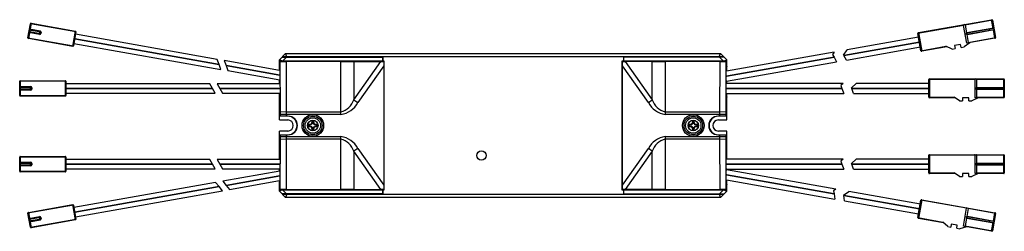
# Paper-space layout '_Vorderseite' of a CAD drawing. Header units: millimetres. Extents: x -157 to 163, y -34 to 34.
import ezdxf

# ---------------------------------------------------------------- set-up
doc = ezdxf.new("R2010")
doc.units = ezdxf.units.MM

psp = doc.layouts.new('_Vorderseite')

# ---------------------------------------------------------------- linework, layer by layer
at = {"color": 7, "linetype": 'Continuous', "lineweight": 25}
for p, q in [((-154.04, 28.38), (-153.24, 32.91)), ((-153.01, 33.07), (-153.88, 28.15)), ((-138.47, 30.3), (-153.24, 32.91)), ((-153.01, 33.07), (-138.63, 30.53)), ((149.28, 32.41), (134.51, 29.81)), ((134.67, 30.04), (158.4, 34.22)), ((150.3, 26.6), (149.28, 32.41)), ((158.63, 34.06), (149.77, 32.5)), ((149.77, 32.5), (150.21, 29.98)), ((158.9, 31.37), (158.4, 34.22)), ((158.63, 34.06), (159.62, 28.45)), ((-150.3, 29.44), (-153.75, 30.05)), ((-153.68, 30.45), (-149.84, 29.77)), ((-149.77, 30.16), (-153.61, 30.84)), ((-153.54, 31.23), (-150.09, 30.63)), ((-150.27, 29.64), (-153.52, 30.21)), ((-153.38, 31), (-150.13, 30.43)), ((-150.3, 29.44), (-150.09, 30.63)), ((-149.97, 30.2), (-150.03, 29.8)), ((-149.77, 30.16), (-149.84, 29.77)), ((-139.5, 25.61), (-138.63, 30.53)), ((-138.47, 30.3), (-139.27, 25.77)), ((-92.64, 21.41), (-138.61, 29.52)), ((135.49, 24.19), (134.51, 29.81)), ((134.67, 30.04), (135.73, 24.03)), ((150.32, 29.4), (150.76, 26.88)), ((150.4, 30.07), (159.07, 31.6)), ((150.44, 29.87), (150.4, 30.07)), ((158.9, 31.37), (150.44, 29.87)), ((150.49, 29.58), (158.96, 31.07)), ((150.52, 29.38), (150.49, 29.58)), ((159.19, 30.91), (150.52, 29.38)), ((157.68, 30.85), (157.62, 31.14)), ((159.46, 28.22), (158.96, 31.07)), ((-154.04, 28.38), (-139.27, 25.77)), ((-139.5, 25.61), (-153.88, 28.15)), ((-139.13, 26.56), (-91.45, 18.15)), ((-138.87, 28.04), (-92.05, 19.79)), ((-92.05, 19.78), (-138.87, 28.03)), ((110.43, 22.67), (135, 27)), ((135, 27), (110.44, 22.66)), ((134.72, 28.58), (111.53, 24.49)), ((135.49, 24.19), (143.57, 25.62)), ((145.55, 24.75), (143.57, 25.62)), ((148.33, 26.25), (146.36, 25.91)), ((146.36, 25.91), (146.54, 24.92)), ((148.51, 25.27), (148.33, 26.25)), ((151.29, 26.77), (149.49, 25.44)), ((159.46, 28.22), (150.3, 26.6)), ((150.76, 26.88), (159.62, 28.45)), ((-72.5, 21.25), (-70.5, 23.25)), ((-70.09, 22.25), (-70.5, 23.25)), ((-70.5, 23.25), (70.5, 23.25)), ((70.09, 22.25), (70.5, 23.25)), ((70.5, 23.25), (72.5, 21.25)), ((107.36, 23.76), (72.42, 17.6)), ((107.36, 23.76), (106.8, 22.96)), ((106.8, 22.96), (107.29, 22.12)), ((110.35, 22.81), (111.53, 24.49)), ((110.43, 22.67), (110.35, 22.81)), ((111.29, 21.19), (110.44, 22.66)), ((111.29, 21.19), (135.28, 25.42)), ((143.9, 25.47), (135.73, 24.03)), ((145.55, 24.75), (146.54, 24.92)), ((148.51, 25.27), (149.49, 25.44)), ((-92.05, 19.79), (-92.64, 21.41)), ((-91.45, 18.15), (-92.05, 19.78)), ((-72.42, 17.85), (-90.37, 21.01)), ((-90.37, 21.01), (-89.78, 19.39)), ((-89.78, 19.39), (-72.41, 16.32)), ((-72.41, 16.31), (-89.77, 19.38)), ((-89.77, 19.38), (-89.18, 17.75)), ((-72.5, 17.86), (-72.5, 21.25)), ((-71.5, 20.84), (-72.5, 21.25)), ((-38.5, 20.84), (-72.5, 20.84)), ((-72.22, 20.66), (-72.5, 20.52)), ((-72.22, 20.66), (-70.35, 20.69)), ((-72.18, 4.33), (-72.22, 20.66)), ((-71.6, 22.15), (-39.1, 22.15)), ((71.5, 22.25), (-71.5, 22.25)), ((-70.19, 22.15), (-71.5, 20.84)), ((-70.35, 20.69), (-70.32, 4.45)), ((-52.59, 20.69), (-70.35, 20.69)), ((-65, 22.25), (-65, 22.15)), ((-52.59, 3.55), (-52.59, 20.69)), ((-52.59, 20.69), (-48.37, 20.69)), ((-48.37, 8.32), (-39.62, 20.71)), ((-48.37, 20.69), (-39.62, 20.71)), ((-48.37, 20.69), (-48.37, 8.32)), ((-38.67, 19.36), (-47.11, 7.42)), ((-39.1, 22.15), (-39.1, 20.84)), ((-39, 22.25), (-39, 20.84)), ((-38.67, 20.71), (-38.67, -20.71)), ((-38.5, -20.84), (-38.5, 20.84)), ((72.5, 20.84), (38.5, 20.84)), ((38.5, 20.84), (38.5, -20.84)), ((38.67, -20.71), (38.67, 20.71)), ((47.11, 7.42), (38.67, 19.36)), ((39, 22.25), (39, 20.84)), ((71.6, 22.15), (39.1, 22.15)), ((39.1, 22.15), (39.1, 20.84)), ((39.62, 20.71), (48.37, 8.32)), ((48.37, 20.69), (39.62, 20.71)), ((48.37, 8.32), (48.37, 20.69)), ((48.37, 20.69), (52.59, 20.69)), ((52.59, 20.69), (52.59, 3.55)), ((70.35, 20.69), (52.59, 20.69)), ((65, 22.25), (65, 22.15)), ((71.5, 20.84), (70.19, 22.15)), ((70.32, 4.45), (70.35, 20.69)), ((70.35, 20.69), (72.22, 20.66)), ((71.5, 20.84), (72.5, 21.25)), ((72.22, 20.66), (72.18, 4.33)), ((72.5, 20.52), (72.22, 20.66)), ((72.41, 15.97), (107.29, 22.12)), ((107.29, 22.11), (72.41, 15.96)), ((72.41, 14.33), (108.14, 20.63)), ((72.5, 17.61), (72.5, 21.25)), ((107.29, 22.11), (108.14, 20.63)), ((-89.18, 17.75), (-72.41, 14.79)), ((-72.5, 16.33), (-72.5, 16.34)), ((-72.41, 16.52), (-72.41, 16.12)), ((72.41, 15.78), (72.41, 16.15)), ((72.5, 15.97), (72.5, 15.98)), ((-156.7, 9.7), (-156.7, 14.3)), ((-141.7, 14.3), (-156.7, 14.3)), ((-156.5, 14.5), (-156.5, 9.5)), ((-156.5, 14.5), (-141.9, 14.5)), ((-141.9, 9.5), (-141.9, 14.5)), ((-141.7, 14.3), (-141.7, 9.7)), ((-95.02, 13.5), (-141.7, 13.5)), ((-94.16, 12), (-95.02, 13.5)), ((-72.41, 13.5), (-92.71, 13.5)), ((-92.71, 13.5), (-91.85, 12)), ((-72.5, 13.5), (-72.5, 14.81)), ((-72.41, 14.98), (-72.41, 13.31)), ((72.41, 13.43), (72.41, 14.51)), ((110.21, 13.61), (72.41, 13.61)), ((72.5, 13.61), (72.5, 14.35)), ((110.21, 13.61), (109.53, 12.92)), ((109.53, 12.92), (109.86, 12)), ((113, 12.15), (114.46, 13.61)), ((138, 13.61), (114.46, 13.61)), ((153, 14.85), (138, 14.85)), ((138, 9.15), (138, 14.85)), ((138.2, 15.05), (162.3, 15.05)), ((138.2, 15.05), (138.2, 8.95)), ((153, 8.95), (153, 14.85)), ((153.5, 14.85), (153.5, 12.3)), ((162.5, 14.85), (153.5, 14.85)), ((162.3, 12.15), (162.3, 15.05)), ((162.5, 14.85), (162.5, 9.15)), ((-156.7, 12.6), (-153.2, 12.6)), ((-152.8, 12.2), (-156.7, 12.2)), ((-156.7, 11.8), (-152.8, 11.8)), ((-153.2, 11.4), (-156.7, 11.4)), ((-156.7, 9.7), (-141.7, 9.7)), ((-156.5, 12.4), (-153.2, 12.4)), ((-153.2, 11.6), (-156.5, 11.6)), ((-153.2, 11.4), (-153.2, 12.6)), ((-153, 12.2), (-153, 11.8)), ((-152.8, 12.2), (-152.8, 11.8)), ((-141.7, 12), (-94.16, 12)), ((-94.15, 11.99), (-141.7, 11.99)), ((-141.7, 10.49), (-93.29, 10.49)), ((-93.29, 10.49), (-94.15, 11.99)), ((-91.85, 12), (-72.41, 12)), ((-91.84, 11.99), (-90.98, 10.49)), ((-72.41, 11.99), (-91.84, 11.99)), ((-90.98, 10.49), (-72.42, 10.49)), ((-72.5, 11.99), (-72.5, 12)), ((-72.5, 1.8), (-72.5, 10.49)), ((-72.41, 12.2), (-72.41, 11.8)), ((72.41, 11.82), (72.41, 12.18)), ((72.41, 12), (109.86, 12)), ((109.86, 11.99), (72.41, 11.99)), ((72.43, 10.4), (110.45, 10.4)), ((72.5, 11.99), (72.5, 12)), ((72.5, 1.8), (72.5, 10.4)), ((109.86, 11.99), (110.45, 10.4)), ((113.05, 12), (113, 12.15)), ((113.05, 12), (138, 12)), ((138, 11.99), (113.06, 11.99)), ((113.64, 10.4), (113.06, 11.99)), ((113.64, 10.4), (138, 10.4)), ((153.5, 11.7), (153.5, 9.15)), ((153.7, 12.15), (153.7, 12.35)), ((153.7, 12.35), (162.5, 12.35)), ((162.3, 12.15), (153.7, 12.15)), ((153.7, 11.65), (153.7, 11.85)), ((153.7, 11.85), (162.3, 11.85)), ((162.5, 11.65), (153.7, 11.65)), ((161, 11.85), (161, 12.15)), ((162.3, 8.95), (162.3, 11.85)), ((-141.9, 9.5), (-156.5, 9.5)), ((-72.5, 7.9), (-72.38, 7.9)), ((-48.37, 8.32), (-47.11, 7.42)), ((47.11, 7.42), (48.37, 8.32)), ((72.38, 7.9), (72.5, 7.9)), ((138, 9.15), (146.2, 9.15)), ((146.5, 8.95), (138.2, 8.95)), ((148, 7.95), (146.2, 9.15)), ((148, 7.95), (149, 7.95)), ((151, 8.95), (149, 8.95)), ((149, 8.95), (149, 7.95)), ((151, 7.95), (151, 8.95)), ((151, 7.95), (152, 7.95)), ((154, 8.95), (152, 7.95)), ((162.3, 8.95), (153, 8.95)), ((153.5, 9.15), (162.5, 9.15)), ((-72.38, 4.5), (-72.5, 4.5)), ((-70.32, 4.45), (-72.18, 4.33)), ((-72.18, 3.55), (-72.18, 4.33)), ((-52.59, 3.55), (-72.18, 3.55)), ((-72.18, 3), (-72.18, 3.55)), ((-70.32, 4.45), (-70.32, 3.55)), ((-70.32, 4.45), (-52.59, 4.45)), ((-70.32, 3.55), (-70.32, 3)), ((52.59, 4.45), (70.32, 4.45)), ((72.18, 3.55), (52.59, 3.55)), ((70.32, 3.55), (70.32, 4.45)), ((72.18, 4.33), (70.32, 4.45)), ((70.32, 3), (70.32, 3.55)), ((72.18, 4.33), (72.18, 3.55)), ((72.18, 3.55), (72.18, 3)), ((72.5, 4.5), (72.38, 4.5)), ((-69.67, 3), (-72.5, 3)), ((-72.5, 1.8), (-69.8, 1.8)), ((-62.31, 0.4), (-63.07, 0.3)), ((-63.07, 0.3), (-63.07, -0.3)), ((-62.9, 0.15), (-63.07, 0.3)), ((-62.2, 0.24), (-62.9, 0.15)), ((-62.9, 0.15), (-62.9, -0.15)), ((-62.2, 0.24), (-62.31, 0.4)), ((-61.97, 1.4), (-62.07, 0.63)), ((-61.91, 0.52), (-62.07, 0.63)), ((-61.37, 1.4), (-61.97, 1.4)), ((-61.82, 1.22), (-61.97, 1.4)), ((-61.82, 1.22), (-61.91, 0.52)), ((-61.53, 1.22), (-61.82, 1.22)), ((-61.53, 1.22), (-61.37, 1.4)), ((-61.44, 0.52), (-61.53, 1.22)), ((-61.44, 0.52), (-61.27, 0.63)), ((-61.27, 0.63), (-61.37, 1.4)), ((-61.15, 0.24), (-61.04, 0.4)), ((-60.45, 0.15), (-61.15, 0.24)), ((-60.27, 0.3), (-61.04, 0.4)), ((-60.45, 0.15), (-60.27, 0.3)), ((-60.45, -0.15), (-60.45, 0.15)), ((-60.27, -0.3), (-60.27, 0.3)), ((61.04, 0.4), (60.27, 0.3)), ((60.27, 0.3), (60.27, -0.3)), ((60.45, 0.15), (60.27, 0.3)), ((61.15, 0.24), (60.45, 0.15)), ((60.45, 0.15), (60.45, -0.15)), ((61.15, 0.24), (61.04, 0.4)), ((61.37, 1.4), (61.27, 0.63)), ((61.44, 0.52), (61.27, 0.63)), ((61.97, 1.4), (61.37, 1.4)), ((61.53, 1.22), (61.37, 1.4)), ((61.53, 1.22), (61.44, 0.52)), ((61.82, 1.22), (61.53, 1.22)), ((61.82, 1.22), (61.97, 1.4)), ((61.91, 0.52), (61.82, 1.22)), ((61.91, 0.52), (62.07, 0.63)), ((62.07, 0.63), (61.97, 1.4)), ((62.2, 0.24), (62.31, 0.4)), ((62.9, 0.15), (62.2, 0.24)), ((63.07, 0.3), (62.31, 0.4)), ((62.9, 0.15), (63.07, 0.3)), ((62.9, -0.15), (62.9, 0.15)), ((63.07, -0.3), (63.07, 0.3)), ((72.5, 3), (69.67, 3)), ((69.8, 1.8), (72.5, 1.8)), ((-72.5, -11), (-72.5, -1.8)), ((-69.8, -1.8), (-72.5, -1.8)), ((-72.5, -3), (-69.67, -3)), ((-72.18, -3.55), (-72.18, -3)), ((-70.32, -3), (-70.32, -3.55)), ((-62.9, -0.15), (-63.07, -0.3)), ((-63.07, -0.3), (-62.31, -0.4)), ((-62.9, -0.15), (-62.2, -0.24)), ((-62.2, -0.24), (-62.31, -0.4)), ((-61.91, -0.52), (-62.07, -0.63)), ((-62.07, -0.63), (-61.97, -1.4)), ((-61.82, -1.22), (-61.97, -1.4)), ((-61.97, -1.4), (-61.37, -1.4)), ((-61.91, -0.52), (-61.82, -1.22)), ((-61.82, -1.22), (-61.53, -1.22)), ((-61.53, -1.22), (-61.44, -0.52)), ((-61.53, -1.22), (-61.37, -1.4)), ((-61.44, -0.52), (-61.27, -0.63)), ((-61.37, -1.4), (-61.27, -0.63)), ((-61.15, -0.24), (-60.45, -0.15)), ((-61.15, -0.24), (-61.04, -0.4)), ((-61.04, -0.4), (-60.27, -0.3)), ((-60.45, -0.15), (-60.27, -0.3)), ((60.45, -0.15), (60.27, -0.3)), ((60.27, -0.3), (61.04, -0.4)), ((60.45, -0.15), (61.15, -0.24)), ((61.15, -0.24), (61.04, -0.4)), ((61.44, -0.52), (61.27, -0.63)), ((61.27, -0.63), (61.37, -1.4)), ((61.53, -1.22), (61.37, -1.4)), ((61.37, -1.4), (61.97, -1.4)), ((61.44, -0.52), (61.53, -1.22)), ((61.53, -1.22), (61.82, -1.22)), ((61.82, -1.22), (61.91, -0.52)), ((61.82, -1.22), (61.97, -1.4)), ((61.91, -0.52), (62.07, -0.63)), ((61.97, -1.4), (62.07, -0.63)), ((62.2, -0.24), (62.9, -0.15)), ((62.2, -0.24), (62.31, -0.4)), ((62.31, -0.4), (63.07, -0.3)), ((62.9, -0.15), (63.07, -0.3)), ((69.67, -3), (72.5, -3)), ((72.5, -1.8), (69.8, -1.8)), ((70.32, -3.55), (70.32, -3)), ((72.18, -3), (72.18, -3.55)), ((72.5, -10.89), (72.5, -1.8)), ((-72.5, -4.5), (-72.38, -4.5)), ((-72.22, -20.66), (-72.18, -4.33)), ((-72.18, -4.33), (-72.18, -3.55)), ((-72.18, -3.55), (-52.59, -3.55)), ((-72.18, -4.33), (-70.32, -4.45)), ((-70.32, -4.45), (-70.35, -20.69)), ((-70.32, -3.55), (-70.32, -4.45)), ((-52.59, -4.45), (-70.32, -4.45)), ((-52.59, -20.69), (-52.59, -3.55)), ((52.59, -3.55), (72.18, -3.55)), ((52.59, -3.55), (52.59, -20.69)), ((70.32, -4.45), (52.59, -4.45)), ((70.32, -4.45), (70.32, -3.55)), ((70.32, -4.45), (72.18, -4.33)), ((70.35, -20.69), (70.32, -4.45)), ((72.18, -3.55), (72.18, -4.33)), ((72.18, -4.33), (72.22, -20.66)), ((72.38, -4.5), (72.5, -4.5)), ((-72.38, -7.9), (-72.5, -7.9)), ((-47.11, -7.42), (-48.37, -8.32)), ((-39.62, -20.71), (-48.37, -8.32)), ((-48.37, -8.32), (-48.37, -20.69)), ((-47.11, -7.42), (-38.67, -19.36)), ((38.67, -19.36), (47.11, -7.42)), ((48.37, -8.32), (39.62, -20.71)), ((48.37, -8.32), (47.11, -7.42)), ((48.37, -20.69), (48.37, -8.32)), ((72.5, -7.9), (72.38, -7.9)), ((138.2, -9.45), (162.3, -9.45)), ((138.2, -9.45), (138.2, -15.55)), ((162.3, -12.35), (162.3, -9.45)), ((-156.7, -14.8), (-156.7, -10.2)), ((-141.7, -10.2), (-156.7, -10.2)), ((-156.7, -11.9), (-153.2, -11.9)), ((-152.8, -12.3), (-156.7, -12.3)), ((-156.7, -12.7), (-152.8, -12.7)), ((-156.5, -10), (-156.5, -15)), ((-156.5, -10), (-141.9, -10)), ((-156.5, -12.1), (-153.2, -12.1)), ((-153.2, -13.1), (-153.2, -11.9)), ((-153, -12.3), (-153, -12.7)), ((-152.8, -12.3), (-152.8, -12.7)), ((-141.9, -15), (-141.9, -10)), ((-141.7, -10.2), (-141.7, -14.8)), ((-95.02, -11), (-141.7, -11)), ((-141.7, -12.5), (-94.16, -12.5)), ((-94.15, -12.51), (-141.7, -12.51)), ((-94.16, -12.5), (-95.02, -11)), ((-93.29, -14.01), (-94.15, -12.51)), ((-92.71, -11), (-91.85, -12.5)), ((-72.42, -11), (-92.71, -11)), ((-91.85, -12.5), (-72.41, -12.5)), ((-72.41, -12.51), (-91.84, -12.51)), ((-91.84, -12.51), (-90.98, -14.01)), ((-72.5, -12.51), (-72.5, -12.5)), ((-72.41, -12.3), (-72.41, -12.7)), ((72.41, -12.68), (72.41, -12.32)), ((72.41, -12.5), (109.86, -12.5)), ((109.86, -12.51), (72.41, -12.51)), ((110.21, -10.89), (72.42, -10.89)), ((72.5, -12.51), (72.5, -12.5)), ((110.21, -10.89), (109.53, -11.58)), ((109.53, -11.58), (109.86, -12.5)), ((109.86, -12.51), (110.45, -14.11)), ((113, -12.35), (114.46, -10.89)), ((113.05, -12.5), (113, -12.35)), ((113.05, -12.5), (138, -12.5)), ((138, -12.51), (113.06, -12.51)), ((113.64, -14.11), (113.06, -12.51)), ((138, -10.89), (114.46, -10.89)), ((153, -9.65), (138, -9.65)), ((138, -15.35), (138, -9.65)), ((153, -15.55), (153, -9.65)), ((153.5, -9.65), (153.5, -12.2)), ((162.5, -9.65), (153.5, -9.65)), ((153.7, -12.35), (153.7, -12.15)), ((153.7, -12.15), (162.5, -12.15)), ((162.3, -12.35), (153.7, -12.35)), ((153.7, -12.85), (153.7, -12.65)), ((153.7, -12.65), (162.3, -12.65)), ((161, -12.65), (161, -12.35)), ((162.3, -15.55), (162.3, -12.65)), ((162.5, -9.65), (162.5, -15.35)), ((-153.2, -13.1), (-156.7, -13.1)), ((-156.7, -14.8), (-141.7, -14.8)), ((-153.2, -12.9), (-156.5, -12.9)), ((-141.9, -15), (-156.5, -15)), ((-141.7, -14.01), (-93.29, -14.01)), ((-90.98, -14.01), (-72.41, -14.01)), ((-72.41, -14.79), (-90.89, -18.05)), ((-72.5, -14.81), (-72.5, -14.01)), ((-72.41, -13.81), (-72.41, -14.98)), ((72.41, -14.51), (72.41, -13.93)), ((72.41, -14.11), (110.45, -14.11)), ((107.91, -20.59), (72.41, -14.33)), ((72.41, -16.15), (72.41, -15.78)), ((72.41, -15.96), (107.29, -22.11)), ((72.5, -14.35), (72.5, -14.11)), ((113.64, -14.11), (138, -14.11)), ((138, -15.35), (146.2, -15.35)), ((146.5, -15.55), (138.2, -15.55)), ((148, -16.55), (146.2, -15.35)), ((151, -15.55), (149, -15.55)), ((149, -15.55), (149, -16.55)), ((151, -16.55), (151, -15.55)), ((154, -15.55), (152, -16.55)), ((162.3, -15.55), (153, -15.55)), ((153.5, -12.8), (153.5, -15.35)), ((153.5, -15.35), (162.5, -15.35)), ((162.5, -12.85), (153.7, -12.85)), ((-93.17, -18.45), (-139.13, -26.56)), ((-92.05, -19.78), (-93.17, -18.45)), ((-90.89, -18.05), (-89.78, -19.38)), ((-89.78, -19.38), (-72.41, -16.31)), ((-72.41, -16.32), (-89.77, -19.39)), ((-88.66, -20.71), (-72.42, -17.85)), ((-72.5, -16.34), (-72.5, -16.33)), ((-72.5, -21.25), (-72.5, -17.86)), ((-72.41, -16.12), (-72.41, -16.52)), ((107.29, -22.12), (72.41, -15.97)), ((72.42, -17.6), (107.59, -23.8)), ((72.5, -15.98), (72.5, -15.97)), ((72.5, -21.25), (72.5, -17.61)), ((148, -16.55), (149, -16.55)), ((151, -16.55), (152, -16.55)), ((-138.87, -28.03), (-92.05, -19.78)), ((-92.04, -19.79), (-138.87, -28.04)), ((-138.61, -29.52), (-90.93, -21.11)), ((-90.93, -21.11), (-92.04, -19.79)), ((-89.77, -19.39), (-88.66, -20.71)), ((-72.5, -20.52), (-72.22, -20.66)), ((-72.5, -20.84), (-38.5, -20.84)), ((-71.5, -20.84), (-72.5, -21.25)), ((-70.5, -23.25), (-72.5, -21.25)), ((-70.35, -20.69), (-72.22, -20.66)), ((-39.1, -22.15), (-71.6, -22.15)), ((-71.5, -20.84), (-70.19, -22.15)), ((-71.5, -22.25), (71.5, -22.25)), ((-70.09, -22.25), (-70.5, -23.25)), ((-70.35, -20.69), (-52.59, -20.69)), ((-65, -22.15), (-65, -22.25)), ((-48.37, -20.69), (-52.59, -20.69)), ((-48.37, -20.69), (-39.62, -20.71)), ((-39.1, -20.84), (-39.1, -22.15)), ((-39, -20.84), (-39, -22.25)), ((38.5, -20.84), (72.5, -20.84)), ((39, -20.84), (39, -22.25)), ((39.1, -20.84), (39.1, -22.15)), ((39.1, -22.15), (71.6, -22.15)), ((48.37, -20.69), (39.62, -20.71)), ((52.59, -20.69), (48.37, -20.69)), ((52.59, -20.69), (70.35, -20.69)), ((65, -22.15), (65, -22.25)), ((70.09, -22.25), (70.5, -23.25)), ((70.19, -22.15), (71.5, -20.84)), ((72.22, -20.66), (70.35, -20.69)), ((72.5, -21.25), (70.5, -23.25)), ((71.5, -20.84), (72.5, -21.25)), ((72.22, -20.66), (72.5, -20.52)), ((107.91, -20.59), (107.12, -21.15)), ((107.12, -21.15), (107.29, -22.11)), ((107.29, -22.12), (107.59, -23.8)), ((110.41, -22.51), (112.09, -21.33)), ((135.28, -25.42), (112.09, -21.33)), ((70.5, -23.25), (-70.5, -23.25)), ((110.43, -22.66), (110.41, -22.51)), ((110.43, -22.66), (135, -27)), ((135, -27), (110.43, -22.67)), ((110.73, -24.35), (110.43, -22.67)), ((110.73, -24.35), (134.72, -28.58)), ((134.51, -29.81), (135.49, -24.19)), ((135.73, -24.03), (134.67, -30.04)), ((150.27, -26.8), (135.49, -24.19)), ((135.73, -24.03), (159.46, -28.22)), ((-139.27, -25.77), (-154.04, -28.38)), ((-153.24, -32.91), (-154.04, -28.38)), ((-153.88, -28.15), (-139.5, -25.61)), ((-153.88, -28.15), (-153.01, -33.07)), ((-138.63, -30.53), (-139.5, -25.61)), ((-139.27, -25.77), (-138.47, -30.3)), ((149.24, -32.61), (150.27, -26.8)), ((150.76, -26.88), (150.32, -29.4)), ((159.62, -28.45), (150.76, -26.88)), ((159.62, -28.45), (158.63, -34.06)), ((158.96, -31.07), (159.46, -28.22)), ((-153.75, -30.05), (-150.3, -29.44)), ((-149.84, -29.77), (-153.68, -30.45)), ((-153.61, -30.84), (-149.77, -30.16)), ((-150.09, -30.63), (-153.54, -31.23)), ((-153.52, -30.21), (-150.27, -29.64)), ((-150.13, -30.43), (-153.38, -31)), ((-153.24, -32.91), (-138.47, -30.3)), ((-138.63, -30.53), (-153.01, -33.07)), ((-150.09, -30.63), (-150.3, -29.44)), ((-150.03, -29.8), (-149.97, -30.2)), ((-149.84, -29.77), (-149.77, -30.16)), ((134.51, -29.81), (142.58, -31.23)), ((142.84, -31.48), (134.67, -30.04)), ((144.14, -32.72), (142.58, -31.23)), ((145.3, -31.91), (145.13, -32.9)), ((147.27, -32.26), (145.3, -31.91)), ((150.21, -29.98), (149.77, -32.5)), ((150.4, -30.07), (150.44, -29.87)), ((159.07, -31.6), (150.4, -30.07)), ((150.44, -29.87), (158.9, -31.37)), ((150.49, -29.58), (150.52, -29.38)), ((158.96, -31.07), (150.49, -29.58)), ((150.52, -29.38), (159.19, -30.91)), ((157.62, -31.14), (157.68, -30.85)), ((158.4, -34.22), (158.9, -31.37)), ((144.14, -32.72), (145.13, -32.9)), ((147.1, -33.25), (147.27, -32.26)), ((147.1, -33.25), (148.08, -33.42)), ((150.23, -32.78), (148.08, -33.42)), ((158.4, -34.22), (149.24, -32.61)), ((149.77, -32.5), (158.63, -34.06))]:
    psp.add_line(p, q, dxfattribs=at)
at = {"color": 7, "linetype": 'Continuous', "lineweight": 25, "flags": 128}
for points in [[(-39.62, 20.71), (-39.15, 20.71), (-38.67, 20.71)], [(38.67, 20.71), (39.15, 20.71), (39.62, 20.71)], [(-38.67, -20.71), (-39.15, -20.71), (-39.62, -20.71)], [(39.62, -20.71), (39.15, -20.71), (38.67, -20.71)]]:
    psp.add_lwpolyline(points, dxfattribs=at)
at = {"color": 7, "linetype": 'Continuous', "lineweight": 25}
for centre, radius in [((-61.67, 0), 3.5), ((61.67, 0), 3.5), ((-61.67, 0), 3), ((-61.67, 0), 2.5), ((-61.67, 0), 1.7), ((61.67, 0), 3), ((61.67, 0), 2.5), ((61.67, 0), 1.7), ((-7, -9.7), 1.5)]:
    psp.add_circle(centre, radius, dxfattribs=at)
for centre, radius, start, end in [((-153.05, 32.87), 0.2, 80, 170), ((149.08, 32.38), 0.2, 10, 100), ((149.57, 32.46), 0.2, 10, 100), ((158.44, 34.03), 0.2, 10, 100), ((-153.48, 30.41), 0.2, 170, 260), ((-153.41, 30.8), 0.2, 80, 170), ((-150.23, 29.84), 0.4, 260, 350), ((-150.23, 29.84), 0.2, 260, 350), ((-150.16, 30.23), 0.2, 350, 80), ((-150.16, 30.23), 0.4, 350, 80), ((-138.67, 30.34), 0.2, 350, 80), ((134.7, 29.84), 0.2, 100, 190), ((150.47, 29.68), 0.4, 100, 130), ((150.47, 29.68), 0.2, 100, 175.5225), ((150.45, 29.78), 0.2, 204.4775, 280), ((150.45, 29.78), 0.4, 250, 280), ((158.87, 31.56), 0.2, 280, 10), ((158.99, 30.87), 0.2, 10, 100), ((-153.85, 28.34), 0.2, 170, 260), ((-139.47, 25.81), 0.2, 260, 350), ((150.56, 26.85), 0.2, 280, 10), ((159.43, 28.41), 0.2, 280, 10), ((135.69, 24.23), 0.2, 190, 280), ((-80.48, 17.99), 8.05, 359.0004, 7.9205), ((81.63, 17.86), 9.21, 172.263, 181.6441), ((-156.5, 14.3), 0.2, 90, 180), ((-141.9, 14.3), 0.2, 0, 90), ((138.2, 14.85), 0.2, 90, 180), ((152.8, 14.85), 0.2, 0, 90), ((153.3, 14.85), 0.2, 0, 90), ((162.3, 14.85), 0.2, 0, 90), ((-156.5, 12.2), 0.2, 90, 180), ((-156.5, 11.8), 0.2, 180, 270), ((-156.5, 9.7), 0.2, 180, 270), ((-153.2, 12.2), 0.4, 0, 90), ((-153.2, 12.2), 0.2, 360, 90), ((-153.2, 11.8), 0.2, 270, 0), ((-153.2, 11.8), 0.4, 270, 360), ((-141.9, 9.7), 0.2, 270, 360), ((-80.68, 10.33), 8.26, 352.1168, 1.1225), ((80.22, 10.28), 7.79, 179.1607, 187.9706), ((153.7, 11.95), 0.4, 90, 120), ((153.7, 12.05), 0.4, 240, 270), ((153.7, 11.95), 0.2, 90, 165.5225), ((153.7, 12.05), 0.2, 194.4775, 270), ((162.3, 12.35), 0.2, 270, 360), ((162.3, 11.65), 0.2, 360, 90), ((-91.37, 6.2), 19.06, 354.8839, 5.1161), ((-53.96, 10.18), 5.89, 283.5096, 341.5912), ((-53.64, 10.86), 7.39, 278.2427, 332.2548), ((53.64, 10.86), 7.39, 207.7452, 261.7573), ((53.96, 10.18), 5.89, 198.4088, 256.4904), ((91.37, 6.2), 19.06, 174.8839, 185.1161), ((138.2, 9.15), 0.2, 180, 270), ((153.3, 9.15), 0.2, 270, 360), ((162.3, 9.15), 0.2, 270, 0), ((-69.8, 0), 3, 270, 90), ((-69.8, 0), 1.8, 270, 90), ((-69.67, 0), 3, 270, 90), ((-61.67, 0), 0.75, 122.231, 147.769), ((-61.67, 0), 0.574, 114.3787, 155.6213), ((-61.67, 0), 0.574, 24.3787, 65.6213), ((-61.67, 0), 0.75, 32.231, 57.769), ((61.67, 0), 0.75, 122.231, 147.769), ((61.67, 0), 0.574, 114.3787, 155.6213), ((61.67, 0), 0.574, 24.3787, 65.6213), ((61.67, 0), 0.75, 32.231, 57.769), ((69.67, 0), 3, 90, 270), ((69.8, 0), 3, 90, 270), ((69.8, 0), 1.8, 90, 270), ((-61.67, 0), 0.75, 212.231, 237.769), ((-61.67, 0), 0.574, 204.3787, 245.6213), ((-61.67, 0), 0.574, 294.3787, 335.6213), ((-61.67, 0), 0.75, 302.231, 327.769), ((61.67, 0), 0.75, 212.231, 237.769), ((61.67, 0), 0.574, 204.3787, 245.6213), ((61.67, 0), 0.574, 294.3787, 335.6213), ((61.67, 0), 0.75, 302.231, 327.769), ((-91.37, -6.2), 19.06, 354.8839, 5.1161), ((-53.64, -10.86), 7.39, 27.7452, 81.7573), ((-53.96, -10.18), 5.89, 18.4088, 76.4904), ((53.64, -10.86), 7.39, 98.2427, 152.2548), ((53.96, -10.18), 5.89, 103.5096, 161.5912), ((91.37, -6.2), 19.06, 174.8839, 185.1161), ((-87.51, -10.83), 15.1, 358.8409, 6.1941), ((82.91, -10.59), 10.51, 172.4108, 182.2636), ((138.2, -9.65), 0.2, 90, 180), ((152.8, -9.65), 0.2, 0, 90), ((153.3, -9.65), 0.2, 0, 90), ((162.3, -9.65), 0.2, 0, 90), ((-156.5, -10.2), 0.2, 90, 180), ((-156.5, -12.3), 0.2, 90, 180), ((-156.5, -12.7), 0.2, 180, 270), ((-153.2, -12.3), 0.4, 0, 90), ((-153.2, -12.3), 0.2, 360, 90), ((-153.2, -12.7), 0.2, 270, 0), ((-153.2, -12.7), 0.4, 270, 360), ((-141.9, -10.2), 0.2, 0, 90), ((153.7, -12.55), 0.4, 90, 120), ((153.7, -12.55), 0.2, 90, 165.5225), ((153.7, -12.45), 0.2, 194.4775, 270), ((162.3, -12.15), 0.2, 270, 360), ((162.3, -12.85), 0.2, 360, 90), ((-156.5, -14.8), 0.2, 180, 270), ((-141.9, -14.8), 0.2, 270, 360), ((138.2, -15.35), 0.2, 180, 270), ((153.3, -15.35), 0.2, 270, 360), ((153.7, -12.45), 0.4, 240, 270), ((162.3, -15.35), 0.2, 270, 0), ((-80.48, -17.99), 8.05, 352.0795, 0.9996), ((81.63, -17.86), 9.21, 178.3559, 187.737), ((135.69, -24.23), 0.2, 80, 170), ((-153.85, -28.34), 0.2, 100, 190), ((-139.47, -25.81), 0.2, 10, 100), ((150.07, -26.76), 0.2, 350, 80), ((150.56, -26.85), 0.2, 350, 80), ((159.43, -28.41), 0.2, 350, 80), ((-153.48, -30.41), 0.2, 100, 190), ((-153.41, -30.8), 0.2, 190, 280), ((-150.23, -29.84), 0.4, 10, 100), ((-150.23, -29.84), 0.2, 10, 100), ((-150.16, -30.23), 0.2, 280, 10), ((-150.16, -30.23), 0.4, 280, 10), ((-138.67, -30.34), 0.2, 280, 10), ((134.7, -29.84), 0.2, 170, 260), ((150.47, -29.68), 0.4, 230, 260), ((150.45, -29.78), 0.2, 80, 155.5225), ((150.47, -29.68), 0.2, 184.4775, 260), ((150.45, -29.78), 0.4, 80, 110), ((158.87, -31.56), 0.2, 350, 80), ((158.99, -30.87), 0.2, 260, 350), ((-153.05, -32.87), 0.2, 190, 280), ((149.57, -32.46), 0.2, 260, 350), ((158.44, -34.03), 0.2, 260, 350)]:
    psp.add_arc(centre, radius, start, end, dxfattribs=at)
for points, knots in [([(150.21, 29.68), (150.21, 29.73), (150.21, 29.8), (150.22, 29.9), (150.22, 29.95), (150.21, 29.98)], [0, 0, 0, 0, 0.43808, 0.71686, 1, 1, 1, 1]), ([(150.27, 29.69), (150.27, 29.69), (150.26, 29.69), (150.24, 29.69), (150.22, 29.68), (150.21, 29.68)], [0, 0, 0, 0, 0.410651, 0.820995, 1, 1, 1, 1]), ([(150.32, 29.4), (150.31, 29.43), (150.29, 29.5), (150.24, 29.59), (150.22, 29.65), (150.21, 29.68)], [0, 0, 0, 0, 0.331575, 0.665288, 1, 1, 1, 1]), ([(153.44, 12), (153.45, 12.04), (153.46, 12.12), (153.49, 12.21), (153.5, 12.27), (153.5, 12.3)], [0, 0, 0, 0, 0.43808, 0.71686, 1, 1, 1, 1]), ([(153.51, 12), (153.5, 12), (153.5, 12), (153.47, 12), (153.45, 12), (153.44, 12)], [0, 0, 0, 0, 0.410651, 0.820995, 1, 1, 1, 1]), ([(153.5, 11.7), (153.5, 11.74), (153.49, 11.81), (153.46, 11.9), (153.45, 11.97), (153.44, 12)], [0, 0, 0, 0, 0.331575, 0.665288, 1, 1, 1, 1]), ([(153.44, -12.5), (153.45, -12.46), (153.46, -12.38), (153.49, -12.29), (153.5, -12.23), (153.5, -12.2)], [0, 0, 0, 0, 0.43808, 0.71686, 1, 1, 1, 1]), ([(153.51, -12.5), (153.5, -12.5), (153.5, -12.5), (153.47, -12.5), (153.45, -12.5), (153.44, -12.5)], [0, 0, 0, 0, 0.410651, 0.820995, 1, 1, 1, 1]), ([(153.5, -12.8), (153.5, -12.76), (153.49, -12.69), (153.46, -12.6), (153.45, -12.53), (153.44, -12.5)], [0, 0, 0, 0, 0.331575, 0.665288, 1, 1, 1, 1]), ([(150.21, -29.68), (150.22, -29.64), (150.25, -29.57), (150.29, -29.48), (150.31, -29.43), (150.32, -29.4)], [0, 0, 0, 0, 0.43808, 0.71686, 1, 1, 1, 1]), ([(150.27, -29.69), (150.27, -29.69), (150.26, -29.69), (150.24, -29.69), (150.22, -29.68), (150.21, -29.68)], [0, 0, 0, 0, 0.410651, 0.820995, 1, 1, 1, 1]), ([(150.21, -29.98), (150.22, -29.95), (150.22, -29.88), (150.21, -29.78), (150.21, -29.72), (150.21, -29.68)], [0, 0, 0, 0, 0.331575, 0.665288, 1, 1, 1, 1])]:
    psp.add_open_spline(points, degree=3, knots=knots, dxfattribs=at)

doc.saveas('drawing.dxf')
